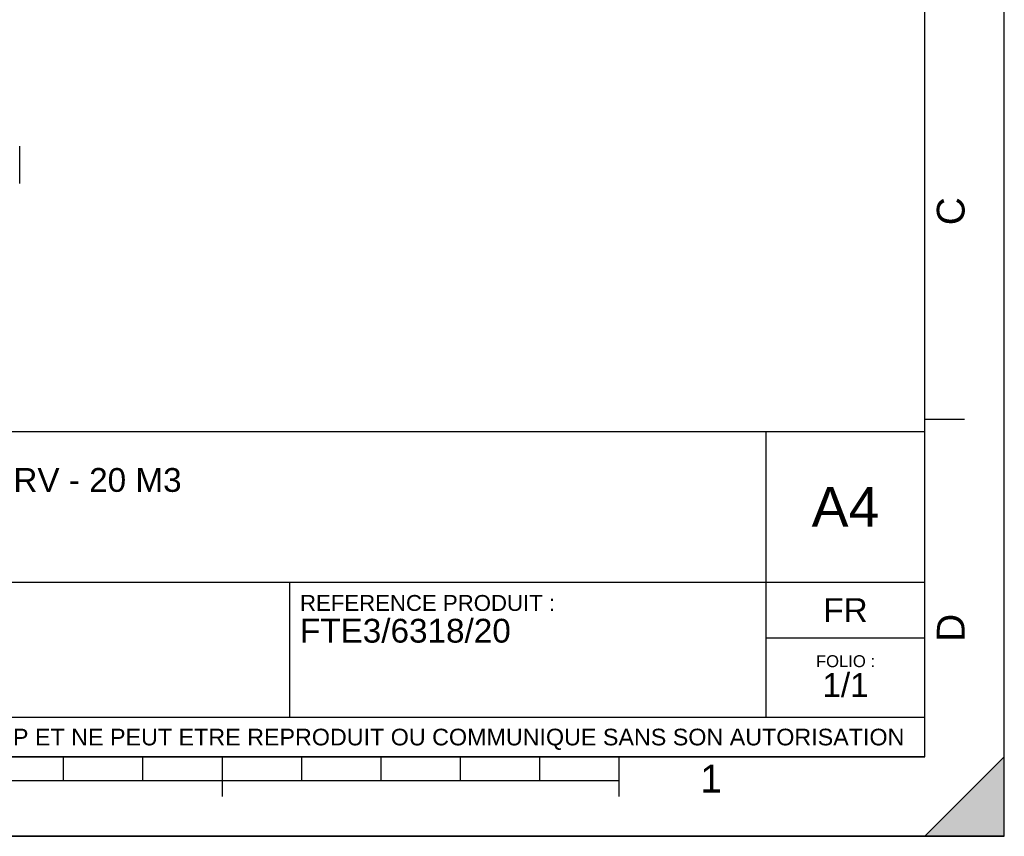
# Model space of a CAD drawing. Header units: millimetres. Extents: x 0 to 297, y 0 to 210.
# Tile 20 of 29: x 173 to 297, y 0 to 103. Entities that reach past the tile are written whole.
import ezdxf

# ---------------------------------------------------------------- set-up
doc = ezdxf.new("R2010")
doc.units = ezdxf.units.MM
doc.header["$LTSCALE"] = 16.335
doc.layers.get('0').update_dxf_attribs({"linetype": 'CONTINUOUS'})
doc.styles.get("Standard").update_dxf_attribs({"font": 'arial.ttf'})
doc.styles.add('TEXTSTYLE_2', font='arial.ttf')

# ---------------------------------------------------------------- blocks, each defined once
blk = doc.blocks.new('MARGEA4_BL0', base_point=(148.51, 105.01))
at = {"color": 7, "linetype": 'Continuous'}
for p, q in [((297.01, 0.01), (297.01, 210.01)), ((297.01, 0.01), (297.01, 210.01)), ((287.01, 10.01), (287.01, 200.01)), ((292.01, 52.51), (287.01, 52.51)), ((287.01, 10.01), (10.01, 10.01)), ((178.51, 7.01), (178.51, 10.01)), ((188.51, 7.01), (188.51, 10.01)), ((198.51, 5.01), (198.51, 10.01)), ((208.51, 7.01), (208.51, 10.01)), ((218.51, 7.01), (218.51, 10.01)), ((228.51, 7.01), (228.51, 10.01)), ((238.51, 7.01), (238.51, 10.01)), ((248.51, 5.01), (248.51, 10.01)), ((297.01, 10.01), (287.01, 0.01)), ((297.01, 10.01), (287.01, 0.01)), ((297.01, 0.01), (297.01, 10.01)), ((248.51, 7.01), (48.51, 7.01)), ((297.01, 0.01), (0.01, 0.01)), ((297.01, 0.01), (0.01, 0.01)), ((287.01, 0.01), (297.01, 0.01))]:
    blk.add_line(p, q, dxfattribs=at)
blk.add_solid([(297.01, 10.01), (287.01, 0.01), (297.01, 0.01)], dxfattribs=at)
at = {"color": 7, "linetype": 'Continuous', "style": 'TEXTSTYLE_2', "oblique": 0}
for s, p in [('C', (292.01, 77.01)), ('D', (292.01, 24.51))]:
    blk.add_text(s, height=3.5, rotation=90, dxfattribs=at).set_placement(p)
blk.add_text('1', height=3.5, dxfattribs=at).set_placement((258.71, 5.52))
blk = doc.blocks.new('*T6')
at = {"color": 7, "linetype": 'Continuous'}
for p, q in [((0, 0), (0, 41)), ((0, 41), (190, 41)), ((25, 22), (25, 41)), ((170, 5), (170, 41)), ((190, 0), (190, 41)), ((0, 31.5), (25, 31.5)), ((0, 22), (190, 22)), ((110, 5), (110, 22)), ((170, 15), (190, 15)), ((0, 5), (190, 5)), ((0, 0), (190, 0))]:
    blk.add_line(p, q, dxfattribs=at)
at = {"color": 7, "linetype": 'Continuous', "line_spacing_factor": 0.9}
for s, insert, char_height, width, attachment_point in [('ECHELLE :\\P\\H2.5;3:100', (1.28, 39.4), 2, 28.5204, 1), ('TITRE :\\P\\H3.0;FOSSE TOUTES EAUX PRV - 20 M3', (26.28, 39.4), 2, 139.8959, 1), ('A4', (180, 34), 5, 17.0632, 2), ('REFERENCE PRODUIT :\\P\\H3.0;FTE3/6318/20', (111.28, 20.4), 2, 64.1338, 1), ('FR', (180, 20), 3, 11.1524, 2), ('FOLIO :  \\P\\H3.0;1/1', (180, 12.81), 1.5, 17.197, 2), ('CE PLAN EST LA PROPRIETE DE LA SOCIETE SIMOP ET NE PEUT ETRE REPRODUIT OU COMMUNIQUE SANS SON AUTORISATION', (95, 3.55), 2.1, 368.8974, 2)]:
    blk.add_mtext(s, dxfattribs=dict(at, insert=insert, char_height=char_height, width=width, attachment_point=attachment_point))

msp = doc.modelspace()

# ---------------------------------------------------------------- linework, layer by layer
at = {"color": 7, "linetype": 'Continuous'}
for p, q in [((297, 0), (297, 210)), ((297.01, 0.01), (297.01, 200.01)), ((172.98, 82.27), (172.98, 86.97)), ((0, 0), (297, 0))]:
    msp.add_line(p, q, dxfattribs=at)

# ---------------------------------------------------------------- block references
msp.add_blockref('MARGEA4_BL0', (148.51, 105.01), dxfattribs=at)
msp.add_blockref('*T6', (97.01, 10.01))

doc.saveas('drawing.dxf')
